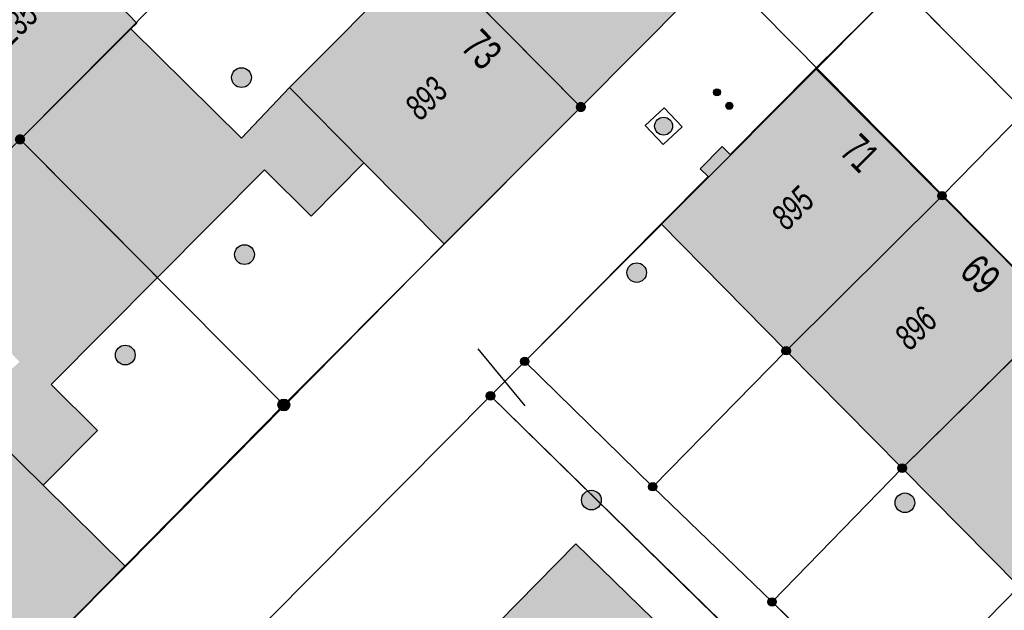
# Model space of a CAD drawing. Header units: metres. Extents: x 2695751 to 2696029, y 1260877 to 1261206.
# Tile 28 of 70: x 2695847 to 2695885, y 1261068 to 1261090. Entities that reach past the tile are written whole.
import ezdxf

# ---------------------------------------------------------------- set-up
doc = ezdxf.new("R2010")
doc.units = ezdxf.units.M
doc.header["$LTSCALE"] = 0.1
doc.linetypes.add('AUSGEZOGEN', pattern=[0])
for name, color, linetype in [('Aménagement du territoire_Ligne de distance', 7, 'AUSGEZOGEN'), ('Limites de bien-fonds', 7, 'AUSGEZOGEN'), ('Mensuration officielle_Lignes (Couverture du sol)', 7, 'AUSGEZOGEN'), ('Mensuration officielle_Lignes (Objets divers)', 7, 'AUSGEZOGEN'), ('Mensuration officielle_Lignes de repère', 7, 'AUSGEZOGEN'), ("Mensuration officielle_N° d'assurance", 7, 'AUSGEZOGEN'), ('Mensuration officielle_N° de bâtiment', 7, 'AUSGEZOGEN'), ('Mensuration officielle_Surfaces de bâtiments (Couverture du sol)', 7, 'AUSGEZOGEN'), ('Points fixes EU', 255, 'AUSGEZOGEN'), ('Points fixes mensuration officielle', 255, 'AUSGEZOGEN'), ('Réseau AEW', 8, 'AUSGEZOGEN')]:
    doc.layers.add(name, color=color, linetype=linetype)
doc.styles.add('ARIAL', font='arial.ttf')

msp = doc.modelspace()

# ---------------------------------------------------------------- hatches: boundary and pattern name
at = {"layer": 'Mensuration officielle_Surfaces de bâtiments (Couverture du sol)', "true_color": 0xd2d2d2, "transparency": 33554687}
for points in [[(2695862.815, 1261093.1), (2695868.765, 1261087.09), (2695874.031, 1261092.395), (2695868.143, 1261098.365), (2695862.907, 1261093.181)], [(2695846.93, 1261085.54), (2695847.25, 1261085.85), (2695851.505, 1261090.093), (2695851.725, 1261090.312), (2695847.21, 1261095.026), (2695845.534, 1261093.343), (2695842.43, 1261090.227), (2695842.575, 1261090.076)], [(2695847.25, 1261085.85), (2695852.519, 1261080.544), (2695856.626, 1261084.679), (2695858.416, 1261082.902), (2695860.444, 1261084.944), (2695863.516, 1261081.836), (2695868.765, 1261087.09), (2695862.815, 1261093.1), (2695862.781, 1261093.065), (2695862.438, 1261093.401), (2695862.018, 1261092.973), (2695862.36, 1261092.636), (2695857.582, 1261087.838), (2695855.742, 1261085.89), (2695851.505, 1261090.093)], [(2695876.64, 1261077.74), (2695882.62, 1261083.685), (2695877.769, 1261088.568), (2695874.488, 1261085.268), (2695874.183, 1261085.571), (2695873.338, 1261084.721), (2695873.643, 1261084.419), (2695871.847, 1261082.613)], [(2695839.99, 1261070.12), (2695846.03, 1261064.16), (2695851.29, 1261069.464), (2695848.137, 1261072.576), (2695850.228, 1261074.682), (2695848.45, 1261076.448), (2695852.519, 1261080.544), (2695847.25, 1261085.85), (2695846.93, 1261085.54), (2695843.081, 1261081.608), (2695847.229, 1261077.319), (2695845.26, 1261075.415), (2695840.415, 1261070.543), (2695840.063, 1261070.897), (2695839.673, 1261070.51), (2695840.025, 1261070.155)], [(2695882.62, 1261083.685), (2695876.64, 1261077.74), (2695881.09, 1261073.235), (2695887.095, 1261079.16)], [(2695887.095, 1261079.16), (2695881.09, 1261073.235), (2695885.58, 1261068.695), (2695891.55, 1261074.66)], [(2695867.555, 1261059.515), (2695873.495, 1261065.54), (2695868.573, 1261070.33), (2695862.642, 1261064.299)]]:
    msp.add_hatch(color=254, dxfattribs=at).paths.add_polyline_path(points)
at = {"layer": 'Points fixes EU', "transparency": 33554687}
for color, points in [(253, [(2695856.125, 1261088.217), (2695856.117, 1261088.293), (2695856.094, 1261088.366), (2695856.057, 1261088.433), (2695856.007, 1261088.492), (2695855.946, 1261088.539), (2695855.877, 1261088.572), (2695855.803, 1261088.592), (2695855.727, 1261088.595), (2695855.651, 1261088.584), (2695855.579, 1261088.557), (2695855.514, 1261088.517), (2695855.458, 1261088.464), (2695855.415, 1261088.401), (2695855.384, 1261088.33), (2695855.369, 1261088.255), (2695855.369, 1261088.179), (2695855.384, 1261088.104), (2695855.415, 1261088.033), (2695855.458, 1261087.97), (2695855.514, 1261087.917), (2695855.579, 1261087.877), (2695855.651, 1261087.85), (2695855.727, 1261087.839), (2695855.803, 1261087.842), (2695855.877, 1261087.862), (2695855.946, 1261087.895), (2695856.007, 1261087.942), (2695856.057, 1261088.001), (2695856.094, 1261088.068), (2695856.117, 1261088.141)]), (253, [(2695856.24, 1261081.426), (2695856.232, 1261081.502), (2695856.209, 1261081.575), (2695856.172, 1261081.642), (2695856.122, 1261081.701), (2695856.061, 1261081.748), (2695855.992, 1261081.781), (2695855.918, 1261081.801), (2695855.842, 1261081.804), (2695855.766, 1261081.793), (2695855.694, 1261081.766), (2695855.629, 1261081.726), (2695855.573, 1261081.673), (2695855.53, 1261081.61), (2695855.499, 1261081.539), (2695855.484, 1261081.464), (2695855.484, 1261081.388), (2695855.499, 1261081.313), (2695855.53, 1261081.242), (2695855.573, 1261081.179), (2695855.629, 1261081.126), (2695855.694, 1261081.086), (2695855.766, 1261081.059), (2695855.842, 1261081.048), (2695855.918, 1261081.051), (2695855.992, 1261081.071), (2695856.061, 1261081.104), (2695856.122, 1261081.151), (2695856.172, 1261081.21), (2695856.209, 1261081.277), (2695856.232, 1261081.35)]), (7, [(2695871.283, 1261080.737), (2695871.275, 1261080.812), (2695871.253, 1261080.885), (2695871.216, 1261080.951), (2695871.166, 1261081.008), (2695871.106, 1261081.055), (2695871.038, 1261081.088), (2695870.965, 1261081.107), (2695870.889, 1261081.111), (2695870.814, 1261081.1), (2695870.743, 1261081.073), (2695870.678, 1261081.033), (2695870.623, 1261080.981), (2695870.58, 1261080.919), (2695870.55, 1261080.849), (2695870.535, 1261080.775), (2695870.535, 1261080.699), (2695870.55, 1261080.624), (2695870.58, 1261080.555), (2695870.623, 1261080.492), (2695870.678, 1261080.44), (2695870.743, 1261080.4), (2695870.814, 1261080.374), (2695870.889, 1261080.362), (2695870.965, 1261080.366), (2695871.038, 1261080.385), (2695871.106, 1261080.418), (2695871.166, 1261080.465), (2695871.216, 1261080.522), (2695871.253, 1261080.589), (2695871.275, 1261080.661)]), (253, [(2695851.665, 1261077.574), (2695851.657, 1261077.65), (2695851.634, 1261077.723), (2695851.597, 1261077.79), (2695851.547, 1261077.849), (2695851.486, 1261077.896), (2695851.417, 1261077.929), (2695851.343, 1261077.949), (2695851.267, 1261077.952), (2695851.191, 1261077.941), (2695851.119, 1261077.914), (2695851.054, 1261077.874), (2695850.998, 1261077.821), (2695850.955, 1261077.758), (2695850.924, 1261077.687), (2695850.909, 1261077.612), (2695850.909, 1261077.536), (2695850.924, 1261077.461), (2695850.955, 1261077.39), (2695850.998, 1261077.327), (2695851.054, 1261077.274), (2695851.119, 1261077.234), (2695851.191, 1261077.207), (2695851.267, 1261077.196), (2695851.343, 1261077.199), (2695851.417, 1261077.219), (2695851.486, 1261077.252), (2695851.547, 1261077.299), (2695851.597, 1261077.358), (2695851.634, 1261077.425), (2695851.657, 1261077.498)]), (253, [(2695869.546, 1261072.008), (2695869.538, 1261072.084), (2695869.515, 1261072.157), (2695869.478, 1261072.224), (2695869.428, 1261072.283), (2695869.367, 1261072.33), (2695869.298, 1261072.363), (2695869.224, 1261072.383), (2695869.148, 1261072.386), (2695869.072, 1261072.375), (2695869, 1261072.348), (2695868.935, 1261072.308), (2695868.879, 1261072.255), (2695868.836, 1261072.192), (2695868.805, 1261072.121), (2695868.79, 1261072.046), (2695868.79, 1261071.97), (2695868.805, 1261071.895), (2695868.836, 1261071.824), (2695868.879, 1261071.761), (2695868.935, 1261071.708), (2695869, 1261071.668), (2695869.072, 1261071.641), (2695869.148, 1261071.63), (2695869.224, 1261071.633), (2695869.298, 1261071.653), (2695869.367, 1261071.686), (2695869.428, 1261071.733), (2695869.478, 1261071.792), (2695869.515, 1261071.859), (2695869.538, 1261071.932)]), (7, [(2695881.57, 1261071.906), (2695881.562, 1261071.981), (2695881.54, 1261072.054), (2695881.503, 1261072.12), (2695881.453, 1261072.177), (2695881.393, 1261072.224), (2695881.325, 1261072.257), (2695881.252, 1261072.276), (2695881.176, 1261072.28), (2695881.101, 1261072.269), (2695881.03, 1261072.242), (2695880.965, 1261072.202), (2695880.91, 1261072.15), (2695880.867, 1261072.088), (2695880.837, 1261072.018), (2695880.822, 1261071.944), (2695880.822, 1261071.868), (2695880.837, 1261071.793), (2695880.867, 1261071.724), (2695880.91, 1261071.661), (2695880.965, 1261071.609), (2695881.03, 1261071.569), (2695881.101, 1261071.543), (2695881.176, 1261071.531), (2695881.252, 1261071.535), (2695881.325, 1261071.554), (2695881.393, 1261071.587), (2695881.453, 1261071.634), (2695881.503, 1261071.691), (2695881.54, 1261071.758), (2695881.562, 1261071.83)])]:
    msp.add_hatch(color=color, dxfattribs=at).paths.add_polyline_path(points)
at = {"layer": 'Points fixes EU', "lineweight": 25, "transparency": 33554687}
msp.add_hatch(color=7, dxfattribs=at).paths.add_polyline_path([(2695872.189, 1261086.591), (2695872.137, 1261086.637), (2695872.076, 1261086.671), (2695872.01, 1261086.692), (2695871.941, 1261086.7), (2695871.872, 1261086.693), (2695871.805, 1261086.673), (2695871.744, 1261086.639), (2695871.691, 1261086.594), (2695871.648, 1261086.539), (2695871.617, 1261086.477), (2695871.6, 1261086.41), (2695871.596, 1261086.341), (2695871.606, 1261086.272), (2695871.63, 1261086.206), (2695871.666, 1261086.147), (2695871.714, 1261086.096), (2695871.77, 1261086.056), (2695871.834, 1261086.029), (2695871.902, 1261086.014), (2695871.972, 1261086.014), (2695872.04, 1261086.027), (2695872.104, 1261086.055), (2695872.161, 1261086.094), (2695872.21, 1261086.144), (2695872.247, 1261086.203), (2695872.271, 1261086.268), (2695872.282, 1261086.337), (2695872.279, 1261086.406), (2695872.262, 1261086.474), (2695872.232, 1261086.536)])
at = {"layer": 'Points fixes mensuration officielle', "transparency": 33554687}
for points in [[(2695868.96, 1261087.09), (2695868.956, 1261087.129), (2695868.944, 1261087.167), (2695868.925, 1261087.201), (2695868.899, 1261087.231), (2695868.868, 1261087.255), (2695868.833, 1261087.273), (2695868.795, 1261087.283), (2695868.755, 1261087.285), (2695868.716, 1261087.279), (2695868.679, 1261087.265), (2695868.646, 1261087.244), (2695868.617, 1261087.217), (2695868.595, 1261087.185), (2695868.579, 1261087.148), (2695868.571, 1261087.11), (2695868.571, 1261087.07), (2695868.579, 1261087.032), (2695868.595, 1261086.995), (2695868.617, 1261086.963), (2695868.646, 1261086.936), (2695868.679, 1261086.915), (2695868.716, 1261086.901), (2695868.755, 1261086.895), (2695868.795, 1261086.897), (2695868.833, 1261086.907), (2695868.868, 1261086.925), (2695868.899, 1261086.949), (2695868.925, 1261086.979), (2695868.944, 1261087.013), (2695868.956, 1261087.051)], [(2695847.445, 1261085.85), (2695847.441, 1261085.889), (2695847.429, 1261085.927), (2695847.41, 1261085.961), (2695847.384, 1261085.991), (2695847.353, 1261086.015), (2695847.318, 1261086.033), (2695847.28, 1261086.043), (2695847.24, 1261086.045), (2695847.201, 1261086.039), (2695847.164, 1261086.025), (2695847.131, 1261086.004), (2695847.102, 1261085.977), (2695847.08, 1261085.945), (2695847.064, 1261085.908), (2695847.056, 1261085.87), (2695847.056, 1261085.83), (2695847.064, 1261085.792), (2695847.08, 1261085.755), (2695847.102, 1261085.723), (2695847.131, 1261085.696), (2695847.164, 1261085.675), (2695847.201, 1261085.661), (2695847.24, 1261085.655), (2695847.28, 1261085.657), (2695847.318, 1261085.667), (2695847.353, 1261085.685), (2695847.384, 1261085.709), (2695847.41, 1261085.739), (2695847.429, 1261085.773), (2695847.441, 1261085.811)], [(2695882.782, 1261083.685), (2695882.779, 1261083.718), (2695882.769, 1261083.749), (2695882.753, 1261083.778), (2695882.732, 1261083.803), (2695882.706, 1261083.823), (2695882.676, 1261083.837), (2695882.645, 1261083.846), (2695882.612, 1261083.847), (2695882.579, 1261083.842), (2695882.548, 1261083.831), (2695882.521, 1261083.814), (2695882.497, 1261083.791), (2695882.478, 1261083.764), (2695882.465, 1261083.734), (2695882.458, 1261083.701), (2695882.458, 1261083.669), (2695882.465, 1261083.636), (2695882.478, 1261083.606), (2695882.497, 1261083.579), (2695882.521, 1261083.556), (2695882.548, 1261083.539), (2695882.579, 1261083.528), (2695882.612, 1261083.523), (2695882.645, 1261083.524), (2695882.676, 1261083.533), (2695882.706, 1261083.547), (2695882.732, 1261083.567), (2695882.753, 1261083.592), (2695882.769, 1261083.621), (2695882.779, 1261083.652)], [(2695876.802, 1261077.74), (2695876.799, 1261077.773), (2695876.789, 1261077.804), (2695876.773, 1261077.833), (2695876.752, 1261077.858), (2695876.726, 1261077.878), (2695876.696, 1261077.892), (2695876.665, 1261077.901), (2695876.632, 1261077.902), (2695876.599, 1261077.897), (2695876.568, 1261077.886), (2695876.541, 1261077.869), (2695876.517, 1261077.846), (2695876.498, 1261077.819), (2695876.485, 1261077.789), (2695876.478, 1261077.756), (2695876.478, 1261077.724), (2695876.485, 1261077.691), (2695876.498, 1261077.661), (2695876.517, 1261077.634), (2695876.541, 1261077.611), (2695876.568, 1261077.594), (2695876.599, 1261077.583), (2695876.632, 1261077.578), (2695876.665, 1261077.579), (2695876.696, 1261077.588), (2695876.726, 1261077.602), (2695876.752, 1261077.622), (2695876.773, 1261077.647), (2695876.789, 1261077.676), (2695876.799, 1261077.707)], [(2695866.772, 1261077.33), (2695866.769, 1261077.363), (2695866.759, 1261077.394), (2695866.743, 1261077.423), (2695866.722, 1261077.448), (2695866.696, 1261077.468), (2695866.666, 1261077.482), (2695866.635, 1261077.491), (2695866.602, 1261077.492), (2695866.569, 1261077.487), (2695866.538, 1261077.476), (2695866.511, 1261077.459), (2695866.487, 1261077.436), (2695866.468, 1261077.409), (2695866.455, 1261077.379), (2695866.448, 1261077.346), (2695866.448, 1261077.314), (2695866.455, 1261077.281), (2695866.468, 1261077.251), (2695866.487, 1261077.224), (2695866.511, 1261077.201), (2695866.538, 1261077.184), (2695866.569, 1261077.173), (2695866.602, 1261077.168), (2695866.635, 1261077.169), (2695866.666, 1261077.178), (2695866.696, 1261077.192), (2695866.722, 1261077.212), (2695866.743, 1261077.237), (2695866.759, 1261077.266), (2695866.769, 1261077.297)], [(2695865.462, 1261076.01), (2695865.459, 1261076.043), (2695865.449, 1261076.074), (2695865.433, 1261076.103), (2695865.412, 1261076.128), (2695865.386, 1261076.148), (2695865.356, 1261076.162), (2695865.325, 1261076.171), (2695865.292, 1261076.172), (2695865.259, 1261076.167), (2695865.228, 1261076.156), (2695865.201, 1261076.139), (2695865.177, 1261076.116), (2695865.158, 1261076.089), (2695865.145, 1261076.059), (2695865.138, 1261076.026), (2695865.138, 1261075.994), (2695865.145, 1261075.961), (2695865.158, 1261075.931), (2695865.177, 1261075.904), (2695865.201, 1261075.881), (2695865.228, 1261075.864), (2695865.259, 1261075.853), (2695865.292, 1261075.848), (2695865.325, 1261075.849), (2695865.356, 1261075.858), (2695865.386, 1261075.872), (2695865.412, 1261075.892), (2695865.433, 1261075.917), (2695865.449, 1261075.946), (2695865.459, 1261075.977)], [(2695857.597, 1261075.66), (2695857.593, 1261075.706), (2695857.579, 1261075.75), (2695857.557, 1261075.79), (2695857.527, 1261075.825), (2695857.49, 1261075.853), (2695857.449, 1261075.873), (2695857.404, 1261075.885), (2695857.358, 1261075.887), (2695857.313, 1261075.88), (2695857.27, 1261075.864), (2695857.231, 1261075.84), (2695857.197, 1261075.808), (2695857.171, 1261075.77), (2695857.153, 1261075.728), (2695857.144, 1261075.683), (2695857.144, 1261075.637), (2695857.153, 1261075.592), (2695857.171, 1261075.55), (2695857.197, 1261075.512), (2695857.231, 1261075.48), (2695857.27, 1261075.456), (2695857.313, 1261075.44), (2695857.358, 1261075.433), (2695857.404, 1261075.435), (2695857.449, 1261075.447), (2695857.49, 1261075.467), (2695857.527, 1261075.495), (2695857.557, 1261075.53), (2695857.579, 1261075.57), (2695857.593, 1261075.614)], [(2695881.252, 1261073.235), (2695881.249, 1261073.268), (2695881.239, 1261073.299), (2695881.223, 1261073.328), (2695881.202, 1261073.353), (2695881.176, 1261073.373), (2695881.146, 1261073.387), (2695881.115, 1261073.396), (2695881.082, 1261073.397), (2695881.049, 1261073.392), (2695881.018, 1261073.381), (2695880.991, 1261073.364), (2695880.967, 1261073.341), (2695880.948, 1261073.314), (2695880.935, 1261073.284), (2695880.928, 1261073.251), (2695880.928, 1261073.219), (2695880.935, 1261073.186), (2695880.948, 1261073.156), (2695880.967, 1261073.129), (2695880.991, 1261073.106), (2695881.018, 1261073.089), (2695881.049, 1261073.078), (2695881.082, 1261073.073), (2695881.115, 1261073.074), (2695881.146, 1261073.083), (2695881.176, 1261073.097), (2695881.202, 1261073.117), (2695881.223, 1261073.142), (2695881.239, 1261073.171), (2695881.249, 1261073.202)], [(2695871.682, 1261072.52), (2695871.679, 1261072.553), (2695871.669, 1261072.584), (2695871.653, 1261072.613), (2695871.632, 1261072.638), (2695871.606, 1261072.658), (2695871.576, 1261072.672), (2695871.545, 1261072.681), (2695871.512, 1261072.682), (2695871.479, 1261072.677), (2695871.448, 1261072.666), (2695871.421, 1261072.649), (2695871.397, 1261072.626), (2695871.378, 1261072.599), (2695871.365, 1261072.569), (2695871.358, 1261072.536), (2695871.358, 1261072.504), (2695871.365, 1261072.471), (2695871.378, 1261072.441), (2695871.397, 1261072.414), (2695871.421, 1261072.391), (2695871.448, 1261072.374), (2695871.479, 1261072.363), (2695871.512, 1261072.358), (2695871.545, 1261072.359), (2695871.576, 1261072.368), (2695871.606, 1261072.382), (2695871.632, 1261072.402), (2695871.653, 1261072.427), (2695871.669, 1261072.456), (2695871.679, 1261072.487)], [(2695876.262, 1261068.1), (2695876.259, 1261068.133), (2695876.249, 1261068.164), (2695876.233, 1261068.193), (2695876.212, 1261068.218), (2695876.186, 1261068.238), (2695876.156, 1261068.252), (2695876.125, 1261068.261), (2695876.092, 1261068.262), (2695876.059, 1261068.257), (2695876.028, 1261068.246), (2695876.001, 1261068.229), (2695875.977, 1261068.206), (2695875.958, 1261068.179), (2695875.945, 1261068.149), (2695875.938, 1261068.116), (2695875.938, 1261068.084), (2695875.945, 1261068.051), (2695875.958, 1261068.021), (2695875.977, 1261067.994), (2695876.001, 1261067.971), (2695876.028, 1261067.954), (2695876.059, 1261067.943), (2695876.092, 1261067.938), (2695876.125, 1261067.939), (2695876.156, 1261067.948), (2695876.186, 1261067.962), (2695876.212, 1261067.982), (2695876.233, 1261068.007), (2695876.249, 1261068.036), (2695876.259, 1261068.067)]]:
    msp.add_hatch(color=7, dxfattribs=at).paths.add_polyline_path(points)
at = {"layer": 'Réseau AEW', "transparency": 33554687}
for points in [[(2695873.849, 1261087.653), (2695873.849, 1261087.639), (2695873.851, 1261087.625), (2695873.855, 1261087.612), (2695873.86, 1261087.599), (2695873.866, 1261087.586), (2695873.873, 1261087.574), (2695873.882, 1261087.563), (2695873.891, 1261087.553), (2695873.902, 1261087.544), (2695873.913, 1261087.536), (2695873.925, 1261087.53), (2695873.938, 1261087.524), (2695873.952, 1261087.52), (2695873.965, 1261087.517), (2695873.979, 1261087.516), (2695873.993, 1261087.516), (2695874.007, 1261087.517), (2695874.02, 1261087.52), (2695874.034, 1261087.524), (2695874.047, 1261087.53), (2695874.059, 1261087.536), (2695874.07, 1261087.544), (2695874.081, 1261087.553), (2695874.09, 1261087.563), (2695874.099, 1261087.574), (2695874.106, 1261087.586), (2695874.112, 1261087.599), (2695874.117, 1261087.612), (2695874.121, 1261087.625), (2695874.123, 1261087.639), (2695874.123, 1261087.653), (2695874.123, 1261087.667), (2695874.121, 1261087.681), (2695874.117, 1261087.694), (2695874.112, 1261087.707), (2695874.106, 1261087.72), (2695874.099, 1261087.732), (2695874.09, 1261087.743), (2695874.081, 1261087.753), (2695874.07, 1261087.762), (2695874.059, 1261087.77), (2695874.047, 1261087.776), (2695874.034, 1261087.782), (2695874.02, 1261087.786), (2695874.007, 1261087.789), (2695873.993, 1261087.79), (2695873.979, 1261087.79), (2695873.965, 1261087.789), (2695873.952, 1261087.786), (2695873.938, 1261087.782), (2695873.925, 1261087.776), (2695873.913, 1261087.77), (2695873.902, 1261087.762), (2695873.891, 1261087.753), (2695873.882, 1261087.743), (2695873.873, 1261087.732), (2695873.866, 1261087.72), (2695873.86, 1261087.707), (2695873.855, 1261087.694), (2695873.851, 1261087.681), (2695873.849, 1261087.667)], [(2695874.323, 1261087.136), (2695874.323, 1261087.122), (2695874.325, 1261087.108), (2695874.329, 1261087.095), (2695874.334, 1261087.082), (2695874.34, 1261087.069), (2695874.347, 1261087.057), (2695874.356, 1261087.046), (2695874.365, 1261087.036), (2695874.376, 1261087.027), (2695874.387, 1261087.019), (2695874.399, 1261087.013), (2695874.412, 1261087.007), (2695874.426, 1261087.003), (2695874.439, 1261087), (2695874.453, 1261086.999), (2695874.467, 1261086.999), (2695874.481, 1261087), (2695874.494, 1261087.003), (2695874.508, 1261087.007), (2695874.521, 1261087.013), (2695874.533, 1261087.019), (2695874.544, 1261087.027), (2695874.555, 1261087.036), (2695874.564, 1261087.046), (2695874.573, 1261087.057), (2695874.58, 1261087.069), (2695874.586, 1261087.082), (2695874.591, 1261087.095), (2695874.595, 1261087.108), (2695874.597, 1261087.122), (2695874.597, 1261087.136), (2695874.597, 1261087.15), (2695874.595, 1261087.164), (2695874.591, 1261087.177), (2695874.586, 1261087.19), (2695874.58, 1261087.203), (2695874.573, 1261087.215), (2695874.564, 1261087.226), (2695874.555, 1261087.236), (2695874.544, 1261087.245), (2695874.533, 1261087.253), (2695874.521, 1261087.259), (2695874.508, 1261087.265), (2695874.494, 1261087.269), (2695874.481, 1261087.272), (2695874.467, 1261087.273), (2695874.453, 1261087.273), (2695874.439, 1261087.272), (2695874.426, 1261087.269), (2695874.412, 1261087.265), (2695874.399, 1261087.259), (2695874.387, 1261087.253), (2695874.376, 1261087.245), (2695874.365, 1261087.236), (2695874.356, 1261087.226), (2695874.347, 1261087.215), (2695874.34, 1261087.203), (2695874.334, 1261087.19), (2695874.329, 1261087.177), (2695874.325, 1261087.164), (2695874.323, 1261087.15)]]:
    msp.add_hatch(color=1, dxfattribs=at).paths.add_polyline_path(points)

# ---------------------------------------------------------------- linework, layer by layer
at = {"layer": 'Aménagement du territoire_Ligne de distance', "color": 7, "linetype": 'AUSGEZOGEN', "transparency": 33554687}
msp.add_lwpolyline([(2695815.92, 1261083.45), (2695852.53, 1261047.34), (2695889.71, 1261010.67), (2695915.9, 1260984.83), (2695942.7, 1260958.39), (2695972.35, 1260992.97), (2695942.13, 1261023.53), (2695912.25, 1261053.75), (2695881.66, 1261084.69), (2695850.32, 1261116.38)], dxfattribs=at)
at = {"layer": 'Limites de bien-fonds', "color": 7, "linetype": 'AUSGEZOGEN', "transparency": 33554687}
for p, q in [((2695847.25, 1261085.85), (2695858.65, 1261097.33)), ((2695877.2, 1261095.59), (2695868.765, 1261087.09)), ((2695866.61, 1261077.33), (2695880.99, 1261091.76)), ((2695880.99, 1261091.76), (2695885.8, 1261086.92)), ((2695868.765, 1261087.09), (2695857.37, 1261075.66)), ((2695847.25, 1261085.85), (2695846.93, 1261085.54)), ((2695857.37, 1261075.66), (2695847.25, 1261085.85)), ((2695866.61, 1261077.33), (2695865.3, 1261076.01)), ((2695871.52, 1261072.52), (2695866.61, 1261077.33)), ((2695865.3, 1261076.01), (2695856.82, 1261067.46)), ((2695865.3, 1261076.01), (2695874.73, 1261066.77)), ((2695857.37, 1261075.66), (2695846.03, 1261064.16)), ((2695871.52, 1261072.52), (2695876.1, 1261068.1)), ((2695880.64, 1261063.65), (2695876.1, 1261068.1))]:
    msp.add_line(p, q, dxfattribs=at)
for points in [[(2695858.65, 1261097.33), (2695862.815, 1261093.1), (2695868.765, 1261087.09)], [(2695885.8, 1261086.92), (2695882.62, 1261083.685), (2695876.64, 1261077.74), (2695871.52, 1261072.52)], [(2695876.1, 1261068.1), (2695881.09, 1261073.235), (2695887.095, 1261079.16), (2695890.28, 1261082.37)], [(2695894.73, 1261077.86), (2695891.55, 1261074.66), (2695885.58, 1261068.695), (2695880.64, 1261063.65)]]:
    msp.add_lwpolyline(points, dxfattribs=at)
at = {"layer": 'Mensuration officielle_Lignes (Couverture du sol)', "color": 7, "linetype": 'AUSGEZOGEN', "transparency": 33554687}
for p, q in [((2695862.815, 1261093.1), (2695868.765, 1261087.09)), ((2695874.031, 1261092.395), (2695868.765, 1261087.09)), ((2695877.769, 1261088.568), (2695880.99, 1261091.76)), ((2695851.505, 1261090.093), (2695847.25, 1261085.85)), ((2695877.769, 1261088.568), (2695882.62, 1261083.685)), ((2695868.765, 1261087.09), (2695863.516, 1261081.836)), ((2695846.93, 1261085.54), (2695847.25, 1261085.85)), ((2695847.25, 1261085.85), (2695852.519, 1261080.544)), ((2695876.64, 1261077.74), (2695882.62, 1261083.685)), ((2695882.62, 1261083.685), (2695887.095, 1261079.16)), ((2695866.61, 1261077.33), (2695871.847, 1261082.613)), ((2695876.64, 1261077.74), (2695871.847, 1261082.613)), ((2695851.29, 1261069.464), (2695863.516, 1261081.836)), ((2695887.095, 1261079.16), (2695881.09, 1261073.235)), ((2695881.09, 1261073.235), (2695876.64, 1261077.74)), ((2695885.58, 1261068.695), (2695881.09, 1261073.235)), ((2695851.29, 1261069.464), (2695846.03, 1261064.16))]:
    msp.add_line(p, q, dxfattribs=at)
for points in [[(2695845.534, 1261093.343), (2695847.21, 1261095.026), (2695851.725, 1261090.312), (2695851.505, 1261090.093)], [(2695851.505, 1261090.093), (2695855.742, 1261085.89), (2695857.582, 1261087.838), (2695862.36, 1261092.636), (2695862.018, 1261092.973), (2695862.438, 1261093.401), (2695862.781, 1261093.065), (2695862.815, 1261093.1)], [(2695880.99, 1261091.76), (2695885.8, 1261086.92), (2695890.28, 1261082.37), (2695894.73, 1261077.86), (2695896.437, 1261076.132)], [(2695871.847, 1261082.613), (2695873.643, 1261084.419), (2695873.338, 1261084.721), (2695874.183, 1261085.571), (2695874.488, 1261085.268), (2695877.769, 1261088.568)], [(2695863.516, 1261081.836), (2695860.444, 1261084.944), (2695858.416, 1261082.902), (2695856.626, 1261084.679), (2695852.519, 1261080.544)], [(2695852.519, 1261080.544), (2695848.45, 1261076.448), (2695850.228, 1261074.682), (2695848.137, 1261072.576), (2695851.29, 1261069.464)], [(2695885.49, 1261058.89), (2695880.64, 1261063.65), (2695876.1, 1261068.1), (2695871.52, 1261072.52), (2695866.61, 1261077.33)], [(2695865.3, 1261076.01), (2695856.82, 1261067.46), (2695852.87, 1261063.46)], [(2695884.19, 1261057.56), (2695879.667, 1261061.963), (2695874.73, 1261066.77), (2695865.3, 1261076.01)], [(2695867.555, 1261059.515), (2695862.642, 1261064.299), (2695868.573, 1261070.33), (2695873.495, 1261065.54)]]:
    msp.add_lwpolyline(points, dxfattribs=at)
at = {"layer": 'Mensuration officielle_Lignes (Objets divers)', "color": 7, "linetype": 'AUSGEZOGEN', "transparency": 33554687}
for p, q in [((2695857.582, 1261087.838), (2695860.444, 1261084.944)), ((2695845.26, 1261075.415), (2695848.137, 1261072.576))]:
    msp.add_line(p, q, dxfattribs=at)
at = {"layer": 'Mensuration officielle_Lignes de repère', "color": 7, "linetype": 'AUSGEZOGEN', "transparency": 33554687}
msp.add_line((2695864.807, 1261077.809), (2695866.617, 1261075.63), dxfattribs=at)
at = {"layer": 'Points fixes EU', "lineweight": 25, "transparency": 33554687}
msp.add_line((2695871.232, 1261086.378), (2695871.961, 1261087.063), dxfattribs=at)
at = {"layer": 'Points fixes EU', "color": 31, "lineweight": 25, "transparency": 33554687}
for p, q in [((2695871.961, 1261087.063), (2695872.646, 1261086.334)), ((2695871.917, 1261085.649), (2695871.232, 1261086.378)), ((2695872.646, 1261086.334), (2695871.917, 1261085.649))]:
    msp.add_line(p, q, dxfattribs=at)
at = {"layer": 'Points fixes EU', "transparency": 33554687}
for centre, radius in [((2695855.746, 1261088.217), 0.379), ((2695855.861, 1261081.426), 0.379), ((2695870.908, 1261080.737), 0.375), ((2695851.286, 1261077.574), 0.379), ((2695869.167, 1261072.008), 0.379), ((2695881.195, 1261071.906), 0.375)]:
    msp.add_circle(centre, radius, dxfattribs=at)
at = {"layer": 'Points fixes EU', "lineweight": 25, "transparency": 33554687}
msp.add_circle((2695871.939, 1261086.356), 0.344, dxfattribs=at)
at = {"layer": 'Points fixes mensuration officielle', "color": 7, "transparency": 33554687}
for centre, radius in [((2695882.62, 1261083.685), 0.162), ((2695876.64, 1261077.74), 0.162), ((2695866.61, 1261077.33), 0.162), ((2695865.3, 1261076.01), 0.162), ((2695857.37, 1261075.66), 0.227), ((2695881.09, 1261073.235), 0.162), ((2695871.52, 1261072.52), 0.162), ((2695876.1, 1261068.1), 0.162)]:
    msp.add_circle(centre, radius, dxfattribs=at)
at = {"layer": 'Réseau AEW', "color": 1, "transparency": 33554687}
for centre in [(2695873.986, 1261087.653), (2695874.46, 1261087.136)]:
    msp.add_circle(centre, 0.137, dxfattribs=at)

# ---------------------------------------------------------------- texts
at = {"layer": "Mensuration officielle_N° d'assurance", "color": 7, "transparency": 33554687, "char_height": 0.96842, "attachment_point": 5, "style": 'ARIAL'}
for s, insert, width, rotation in [('\\A1;{\\fArial|i1|b0;\\H0.968418;\\W0.700000;\\C7;2235}\\P', (2695846.933, 1261090.127), 2.46457, 44.9163), ('\\A1;{\\fArial|i1|b0;\\H0.968418;\\W0.700000;\\C7;893}\\P', (2695862.832, 1261087.42), 1.93301, 45.027), ('\\A1;{\\fArial|i1|b0;\\H0.968418;\\W0.700000;\\C7;895}\\P', (2695876.887, 1261083.203), 1.93301, 44.8326), ('\\A1;{\\fArial|i1|b0;\\H0.968418;\\W0.700000;\\C7;896}\\P', (2695881.613, 1261078.599), 1.93301, 44.6157)]:
    msp.add_mtext(s, dxfattribs=dict(at, insert=insert, width=width, rotation=rotation))
at = {"layer": 'Mensuration officielle_N° de bâtiment', "color": 7, "transparency": 33554687, "char_height": 1.1621, "attachment_point": 2, "style": 'ARIAL'}
for s, insert, width, rotation in [('\\W0.70;73', (2695865.381, 1261089.711), 1.68109, 314.712), ('\\W0.64;71', (2695879.886, 1261085.731), 1.59081, 314.811), ('\\W0.70;69', (2695884.511, 1261081.082), 1.68109, 314.6814)]:
    msp.add_mtext(s, dxfattribs=dict(at, insert=insert, width=width, rotation=rotation))

doc.saveas('drawing.dxf')
